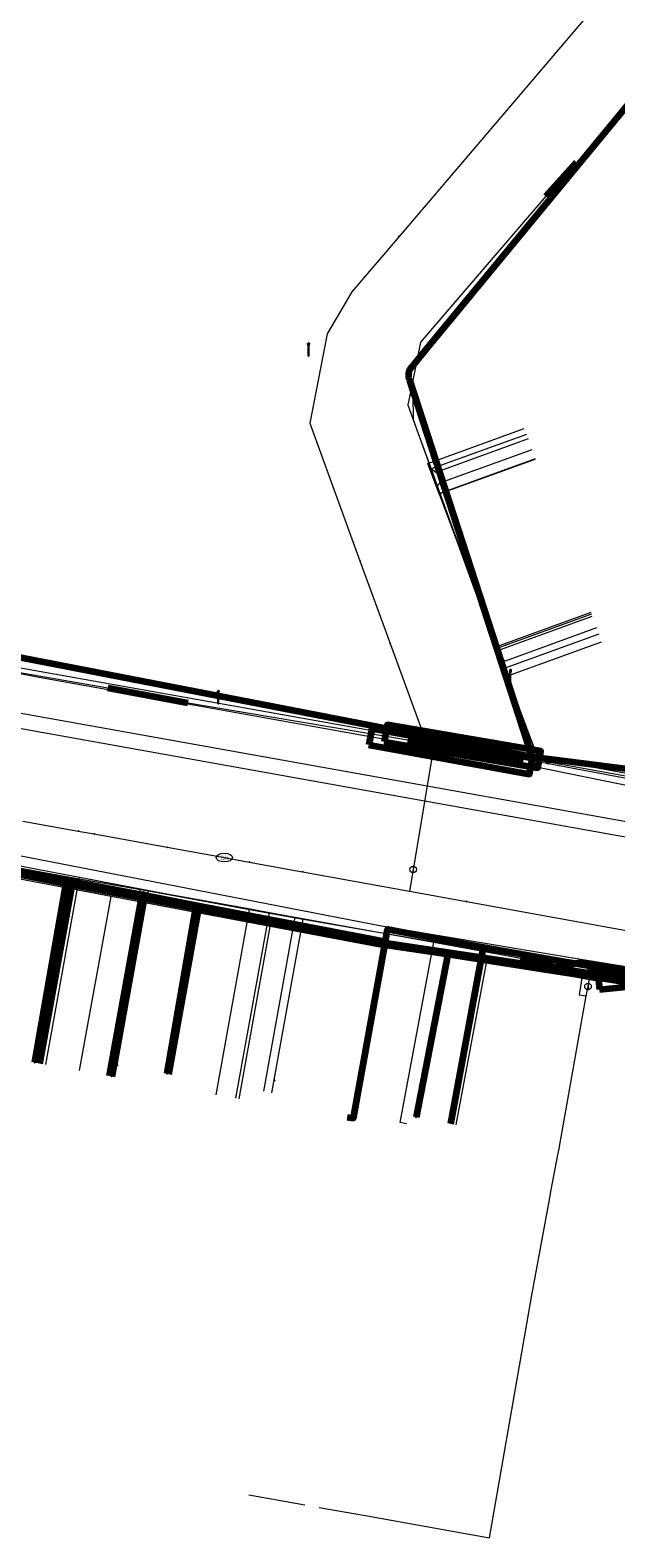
# Model space of a CAD drawing. Extents: x 152558 to 154479, y 462974 to 463683.
# Tile 204 of 256: x 153444 to 153480, y 463240 to 463332. Entities that reach past the tile are written whole.
import ezdxf
from ezdxf.enums import TextEntityAlignment as Align
from ezdxf.lldxf.tags import DXFTag

# ---------------------------------------------------------------- set-up
doc = ezdxf.new("R2010")
doc.units = 0
doc.header["$LTSCALE"] = 0.2
doc.layers.get('0').update_dxf_attribs({"linetype": 'CONTINUOUS'})
for name, color, linetype, lineweight in [('B-RO-KL-DATA_COAXIAAL_7_ZIGGO BV-G', 90, 'KL-DATA-N', 18), ('B-RO-KL-DATA_HULPSTUK_KPN BV-S', 90, 'CONTINUOUS', 25), ('B-RO-KL-DATA_HULPSTUK_REGGEFIBER OPERATOR BV-S', 90, 'CONTINUOUS', 25), ('B-RO-KL-DATA_HULPSTUK_ZIGGO BV-S', 90, 'CONTINUOUS', 25), ('B-RO-KL-DATA_KABELBED_KPN BV-G', 90, 'CONTINUOUS', 100), ('B-RO-KL-DATA_KABELBED_ZIGGO BV-G', 90, 'CONTINUOUS', 100), ('B-RO-KL-DATA_MANTELBUIS_PVC_1_KPN BV-G', 90, 'CONTINUOUS', 100), ('B-RO-KL-DATA_REGGEFIBER OPERATOR BV-G', 90, 'KL-DATA-N', 18), ('B-RO-KL-ET_LS_400 V_STEDIN NETBEHEER BV-G', 190, 'KL-LS-N', 18), ('B-RO-KL-ET_LS_GEMEENTE AMERSFOORT-S', 190, 'CONTINUOUS', 25), ('B-RO-KL-ET_LS_HULPSTUK_STEDIN NETBEHEER BV-S', 190, 'CONTINUOUS', 25), ('B-RO-KL-ET_LS_MANTELBUIS_PVC_125_STEDIN NETBEHEER BV-G', 190, 'CONTINUOUS', 100), ('B-RO-KL-ET_MS_10 KV_STEDIN NETBEHEER BV-G', 130, 'KL-MS-N', 18), ('B-RO-KL-ET_MS_MANTELBUIS_PVC_125_STEDIN NETBEHEER BV-G', 130, 'CONTINUOUS', 100), ('B-RO-KL-GAS_HD_STAAL_114_8 BAR_STEDIN NETBEHEER BV-G', 30, 'KL-GAS-HD-N', 18), ('B-RO-KL-GAS_LD_ASBESTCEMENT_124_0.1 BAR_STEDIN NETBEHEER BV-G', 50, 'KL-GAS-LD-N', 18), ('B-RO-KL-GAS_LD_HULPSTUK_STEDIN NETBEHEER BV-S', 50, 'CONTINUOUS', 25), ('B-RO-KL-GAS_LD_KOPER_22_0.1 BAR_STEDIN NETBEHEER BV-G', 50, 'KL-GAS-LD-N', 18), ('B-RO-KL-GAS_LD_KOPER_42_0.1 BAR_STEDIN NETBEHEER BV-G', 50, 'KL-GAS-LD-N', 18), ('B-RO-KL-GAS_LD_MANTELBUIS_ASBESTCEMENT_124_STEDIN NETBEHEER BV-G', 50, 'CONTINUOUS', 100), ('B-RO-KL-GAS_LD_MANTELBUIS_ASBESTCEMENT_180_STEDIN NETBEHEER BV-G', 50, 'CONTINUOUS', 100), ('B-RO-KL-GAS_LD_PE_32_0.1 BAR_STEDIN NETBEHEER BV-G', 50, 'KL-GAS-LD-N', 18), ('B-RO-KL-GAS_LD_PE_40_0.1 BAR_STEDIN NETBEHEER BV-G', 50, 'KL-GAS-LD-N', 18), ('B-RO-KL-GAS_LD_PVC_110_0.1 BAR_STEDIN NETBEHEER BV-G', 50, 'KL-GAS-LD-N', 18), ('B-RO-KL-GAS_LD_PVC_63_0.1 BAR_STEDIN NETBEHEER BV-G', 50, 'KL-GAS-LD-N', 18), ('B-RO-KL-WATER_100_VITENS-G', 170, 'KL-WATER-N', 18), ('B-RO-KL-WATER_HULPSTUK_VITENS-S', 170, 'CONTINUOUS', 25), ('B-RO-KL-WATER_VITENS-S', 170, 'CONTINUOUS', 25)]:
    doc.layers.add(name, color=color, linetype=linetype, lineweight=lineweight)
doc.styles.add('NLCS-ISO', font='NLCS-ISO.ttf')
tags = doc.linetypes.add('KL-DATA-N', pattern='A,4,-1,[101,NLCS.SHX,S=0.5,R=0,X=0,Y=0],-1,4,-1,["D",Standard,S=1,R=0,X=-0.25,Y=-0.5],-1.5', length=12.5).pattern_tags.tags
tags[18] = DXFTag(74, 10)
tags = doc.linetypes.add('KL-GAS-HD-N', pattern='A,4,-1,[69,NLCS.SHX,S=0.5,R=0,X=0,Y=0],-1,4,-1,["H",Standard,S=1,R=0,X=0,Y=-0.5],-2', length=13).pattern_tags.tags
tags[18] = DXFTag(74, 10)
tags = doc.linetypes.add('KL-GAS-LD-N', pattern='A,4,-1,[69,NLCS.SHX,S=0.5,R=0,X=0,Y=0],-1,4,-1,["L",Standard,S=1,R=0,X=0.25,Y=-0.5],-2', length=13).pattern_tags.tags
tags[18] = DXFTag(74, 10)
tags = doc.linetypes.add('KL-LS-N', pattern='A,4,-1,[103,NLCS.SHX,S=0.75,R=0,X=0,Y=0],-1,4,-1,["L",Standard,S=1,R=0,X=0,Y=-0.5],-2', length=13).pattern_tags.tags
tags[18] = DXFTag(74, 10)
tags = doc.linetypes.add('KL-MS-N', pattern='A,4,-1,[103,NLCS.SHX,S=0.75,R=0,X=0,Y=0],-1,4,-1,["M",Standard,S=1,R=0,X=0,Y=-0.5],-2', length=13).pattern_tags.tags
tags[18] = DXFTag(74, 10)
doc.linetypes.add('KL-WATER-N', pattern='A,7,-0.5,[168,NLCS.SHX,S=0.75,R=0,X=0.75,Y=0],-2', length=9.5)

# ---------------------------------------------------------------- blocks, each defined once
blk = doc.blocks.new('SKL-WTB_HULP_AFSLUITER-SO')
at = {"color": 0, "linetype": 'ByBlock', "lineweight": 18}
blk.add_lwpolyline([(0, 0.8), (0, -0.8)], dxfattribs=at)
blk.add_circle((0, 0), 1, dxfattribs=at)
at = {"color": 0, "linetype": 'ByBlock', "lineweight": 18, "style": 'NLCS-ISO', "flags": 1}
for tag, p in [('TYPE', (1.5, 0)), ('OMSCHRIJVING', (1.5, -3)), ('LABEL', (1.5, -1.5))]:
    blk.add_attdef(tag, p, '', height=1, dxfattribs=at)
blk = doc.blocks.new('SKL-WTB_HULP_T STUK-SO')
at = {"color": 0, "linetype": 'ByBlock', "lineweight": 18}
blk.add_circle((0, 0), 1, dxfattribs=at)
at = {"color": 0, "linetype": 'ByBlock', "lineweight": -2, "style": 'NLCS-ISO'}
blk.add_text('T', height=1, dxfattribs=at).set_placement((0, 0), align=Align.MIDDLE_CENTER)
at = {"color": 0, "linetype": 'ByBlock', "lineweight": 18, "style": 'NLCS-ISO', "flags": 1}
for tag, p in [('TYPE', (1.5, 0)), ('OMSCHRIJVING', (1.5, -3)), ('LABEL', (1.5, -1.5))]:
    blk.add_attdef(tag, p, '', height=1, dxfattribs=at)
blk = doc.blocks.new('SKL-WTB_HULP_MOF-SO')
at = {"linetype": 'ByBlock', "lineweight": 18}
h = blk.add_hatch(color=0, dxfattribs=at)
h.dxf.hatch_style = 1
h.paths.add_polyline_path([(-0.5625, 0, 1), (0.5625, 0, 1)])
at = {"color": 0, "linetype": 'ByBlock', "lineweight": 18}
blk.add_circle((0, 0), 0.5625, dxfattribs=at)
at = {"color": 0, "linetype": 'ByBlock', "lineweight": 18, "style": 'NLCS-ISO', "flags": 1}
for tag, p in [('TYPE', (1.5, 0)), ('OMSCHRIJVING', (1.5, -3)), ('LABEL', (1.5, -1.5))]:
    blk.add_attdef(tag, p, '', height=1, dxfattribs=at)
blk = doc.blocks.new('SKL-WTB_HULP_OVERLENGTE-SO')
at = {"color": 0, "linetype": 'ByBlock', "lineweight": 18}
for centre, radius in [((0, 0), 1), ((-0.42, 0), 0.417), ((0.42, 0), 0.417)]:
    blk.add_circle(centre, radius, dxfattribs=at)
at = {"color": 0, "linetype": 'ByBlock', "lineweight": 18, "style": 'NLCS-ISO', "flags": 1}
for tag, p in [('TYPE', (1.5, 0)), ('OMSCHRIJVING', (1.5, -3)), ('LABEL', (1.5, -1.5))]:
    blk.add_attdef(tag, p, '', height=1, dxfattribs=at)
blk = doc.blocks.new('SKL-WTB_HULP_OVERIG-SO')
at = {"color": 0, "linetype": 'ByBlock', "lineweight": 18}
for points in [[(-0.14, 0.14), (0.14, -0.14)], [(0.14, 0.14), (-0.14, -0.14)]]:
    blk.add_lwpolyline(points, dxfattribs=at)
at = {"color": 0, "linetype": 'ByBlock', "lineweight": 18, "style": 'NLCS-ISO', "flags": 1}
for tag, p in [('TYPE', (1.5, 0)), ('OMSCHRIJVING', (1.5, -3)), ('LABEL', (1.5, -1.5))]:
    blk.add_attdef(tag, p, '', height=1, dxfattribs=at)
blk = doc.blocks.new('SKL-WATER_BRANDKRAAN_BRANDPUT-SO')
at = {"color": 0, "linetype": 'ByBlock', "lineweight": 18}
blk.add_ellipse((0, 0), major_axis=(2.5, 0), ratio=0.54, dxfattribs=at)
at = {"color": 0, "linetype": 'ByBlock', "lineweight": 18, "style": 'NLCS-ISO'}
blk.add_text('bk', height=1.5, dxfattribs=at).set_placement((0.16, 0), align=Align.MIDDLE_CENTER)
blk = doc.blocks.new('SKL-ET_LS_MAST-SO')
for p, q in [((-0.05, 2.07), (0.05, 2.07)), ((-0.05, -2), (0.05, -2))]:
    blk.add_line(p, q)
for points in [[(-0.18, 1.76), (-0.22, 1.76), (-0.22, 1.84), (-0.18, 1.84), (-0.18, 1.79)], [(-0.18, 1.49), (-0.22, 1.49), (-0.22, 1.57), (-0.18, 1.57), (-0.18, 1.52)], [(-0.18, 1.79), (-0.05, 1.79)], [(-0.18, 1.76), (-0.05, 1.76)], [(-0.18, 1.52), (-0.05, 1.52)], [(-0.18, 1.49), (-0.05, 1.49)], [(-0.05, -2), (-0.05, 2.07)], [(0.05, -2), (0.05, 2.07)], [(0.18, 1.92), (0.05, 1.92)], [(0.18, 1.89), (0.05, 1.89)], [(0.18, 1.66), (0.05, 1.66)], [(0.18, 1.63), (0.05, 1.63)], [(0.18, 1.39), (0.05, 1.39)], [(0.18, 1.36), (0.05, 1.36)], [(0.18, 1.89), (0.22, 1.89), (0.22, 1.97), (0.18, 1.97), (0.18, 1.92)], [(0.18, 1.63), (0.22, 1.63), (0.22, 1.71), (0.18, 1.71), (0.18, 1.66)], [(0.18, 1.36), (0.22, 1.36), (0.22, 1.44), (0.18, 1.44), (0.18, 1.39)]]:
    blk.add_lwpolyline(points)

msp = doc.modelspace()

# ---------------------------------------------------------------- linework, layer by layer
at = {"layer": 'B-RO-KL-DATA_COAXIAAL_7_ZIGGO BV-G', "flags": 128}
for points in [[(153505.882, 463265.23), (153506.519, 463268.642), (153506.852, 463270.426), (153504.534, 463270.796), (153504.238, 463270.843), (153500, 463271.519), (153498.109, 463271.821), (153492.275, 463272.751), (153480.081, 463274.696), (153477.28, 463275.143), (153477.042, 463275.181), (153475.842, 463275.372), (153473.567, 463275.795), (153472.106, 463276.067), (153470.549, 463276.357), (153466.231, 463277.161), (153466.095, 463276.409), (153454.688, 463278.602), (153451.252, 463279.262), (153446.95, 463280.089), (153444.941, 463268.933)], [(153505.882, 463265.23), (153506.519, 463268.642), (153506.852, 463270.426), (153504.534, 463270.796), (153504.238, 463270.843), (153500, 463271.519), (153498.109, 463271.821), (153492.275, 463272.751), (153480.081, 463274.696), (153477.28, 463275.143), (153477.042, 463275.181), (153475.842, 463275.372), (153473.567, 463275.795), (153472.106, 463276.067), (153470.549, 463276.357), (153466.231, 463277.161), (153466.095, 463276.409), (153454.688, 463278.602), (153451.252, 463279.262), (153449.25, 463268.162)], [(153505.882, 463265.23), (153506.519, 463268.642), (153506.852, 463270.426), (153504.534, 463270.796), (153504.238, 463270.843), (153500, 463271.519), (153498.109, 463271.821), (153492.275, 463272.751), (153480.081, 463274.696), (153477.28, 463275.143), (153477.042, 463275.181), (153475.842, 463275.372), (153473.567, 463275.795), (153472.106, 463276.067), (153470.549, 463276.357), (153466.231, 463277.161), (153466.095, 463276.409), (153454.688, 463278.602), (153452.83, 463268.281)], [(153463.752, 463265.658), (153464.146, 463265.587), (153466.095, 463276.409), (153466.231, 463277.161), (153470.549, 463276.357), (153472.106, 463276.067), (153473.567, 463275.795), (153475.842, 463275.372), (153477.042, 463275.181), (153477.28, 463275.143), (153480.081, 463274.696), (153492.275, 463272.751), (153498.109, 463271.821), (153500, 463271.519), (153504.238, 463270.843), (153504.534, 463270.796), (153506.852, 463270.426), (153506.519, 463268.642), (153505.882, 463265.23)], [(153505.882, 463265.23), (153506.519, 463268.642), (153506.852, 463270.426), (153504.534, 463270.796), (153504.238, 463270.843), (153500, 463271.519), (153498.109, 463271.821), (153492.275, 463272.751), (153480.081, 463274.696), (153477.28, 463275.143), (153477.042, 463275.181), (153475.842, 463275.372), (153473.567, 463275.795), (153472.106, 463276.067), (153470.092, 463265.249)]]:
    msp.add_lwpolyline(points, dxfattribs=at)
at = {"layer": 'B-RO-KL-DATA_KABELBED_KPN BV-G', "flags": 128}
for points in [[(153486.276, 463333.834), (153482.379, 463329.422), (153468.756, 463312.895), (153467.596, 463311.457), (153467.567, 463311.401), (153467.543, 463311.343), (153467.524, 463311.282), (153467.51, 463311.221), (153467.501, 463311.158), (153467.498, 463311.095), (153467.5, 463311.032), (153467.507, 463310.969), (153467.52, 463310.907), (153467.538, 463310.847), (153467.561, 463310.788), (153475.07, 463287.734), (153475.072, 463287.729), (153475.159, 463287.717)], [(153346.095, 463311.119), (153346.096, 463311.119), (153347.638, 463310.849), (153365.494, 463307.658), (153377.751, 463305.468), (153377.754, 463305.467), (153378.097, 463305.406), (153384.426, 463304.275), (153402.325, 463300.582), (153418.41, 463298.254), (153427.7, 463296.909), (153428.614, 463296.732), (153475.07, 463287.734), (153475.159, 463287.717)], [(153353.244, 463297.276), (153361.832, 463295.595), (153370.176, 463293.961), (153381.61, 463291.88), (153389.907, 463290.37), (153389.91, 463290.369), (153399.458, 463288.632), (153401.64, 463288.235), (153402.874, 463288.01), (153422.416, 463284.453), (153436.933, 463281.811), (153442.739, 463280.695), (153446.524, 463279.967), (153447.819, 463279.718), (153451.257, 463279.057), (153454.462, 463278.441), (153454.895, 463278.358), (153465.669, 463276.286), (153469.909, 463275.629), (153475.745, 463274.724)], [(153370.213, 463294.157), (153388.166, 463290.772), (153402.874, 463288.01), (153410.682, 463286.544), (153412.663, 463286.171), (153413.64, 463285.988), (153415.48, 463285.647), (153415.481, 463285.647), (153422.399, 463284.365), (153425.381, 463283.812), (153430.055, 463282.987), (153433.01, 463282.466), (153437.913, 463281.601), (153439.048, 463281.388), (153440.491, 463281.117), (153442.739, 463280.695), (153465.687, 463276.385), (153475.755, 463274.879), (153476.21, 463274.804), (153481.679, 463273.899), (153490.665, 463272.412), (153498.379, 463271.136), (153500.726, 463270.748), (153500.738, 463270.746)], [(153475.159, 463287.717), (153482.211, 463286.81), (153496.853, 463284.121), (153500, 463283.532), (153502.721, 463283.023), (153503.162, 463282.94)], [(153447.819, 463279.718), (153446.524, 463279.967), (153444.612, 463268.997)], [(153451.257, 463279.057), (153449.337, 463268.146)], [(153454.895, 463278.358), (153454.462, 463278.441), (153452.719, 463268.306)], [(153469.909, 463275.629), (153467.971, 463265.649)], [(153475.745, 463274.724), (153476.21, 463274.804), (153478.143, 463275.135), (153500, 463271.6), (153500.866, 463271.46), (153505.254, 463270.751), (153505.655, 463270.091), (153505.761, 463269.915), (153507.375, 463267.257), (153515.243, 463265.788), (153519.579, 463267.561), (153519.699, 463267.61)], [(153478.143, 463275.135), (153485.051, 463274.007)], [(153475.745, 463274.724), (153490.665, 463272.412), (153498.394, 463271.215)]]:
    msp.add_lwpolyline(points, dxfattribs=at)
at = {"layer": 'B-RO-KL-DATA_KABELBED_ZIGGO BV-G', "flags": 128}
for points in [[(153440.112, 463281.404), (153446.95, 463280.089)], [(153444.941, 463268.933), (153446.95, 463280.089)], [(153446.95, 463280.089), (153451.252, 463279.262)], [(153451.252, 463279.262), (153449.25, 463268.162)], [(153451.256, 463279.289), (153451.252, 463279.262)], [(153451.252, 463279.262), (153454.688, 463278.602)], [(153452.83, 463268.281), (153454.688, 463278.602)], [(153454.688, 463278.602), (153466.095, 463276.409)], [(153466.095, 463276.409), (153466.231, 463277.161), (153470.549, 463276.357)], [(153463.752, 463265.658), (153464.146, 463265.587), (153466.095, 463276.409)], [(153470.092, 463265.249), (153472.106, 463276.067)], [(153470.549, 463276.357), (153472.106, 463276.067)], [(153472.106, 463276.067), (153473.567, 463275.795)], [(153473.567, 463275.795), (153477.042, 463275.181)], [(153477.042, 463275.181), (153480.081, 463274.696)], [(153480.081, 463274.696), (153492.275, 463272.751)]]:
    msp.add_lwpolyline(points, dxfattribs=at)
at = {"layer": 'B-RO-KL-DATA_MANTELBUIS_PVC_1_KPN BV-G', "flags": 128}
msp.add_lwpolyline([(153478.143, 463275.135), (153485.051, 463274.007)], dxfattribs=at)
at = {"layer": 'B-RO-KL-DATA_REGGEFIBER OPERATOR BV-G', "flags": 128}
for points in [[(153469.385, 463303.814), (153468.683, 463305.679), (153474.595, 463307.822)], [(153469.385, 463303.814), (153475.274, 463305.949)], [(153469.385, 463303.814), (153472.972, 463294.237)], [(153472.972, 463294.237), (153478.76, 463296.335)], [(153473.537, 463292.654), (153479.332, 463294.755)], [(153472.972, 463294.237), (153473.537, 463292.654)], [(153473.537, 463292.654), (153475.408, 463287.72), (153502.279, 463282.781)], [(153440.203, 463281.555), (153446.766, 463280.352)], [(153444.717, 463268.978), (153446.766, 463280.352)], [(153446.766, 463280.352), (153451.59, 463279.509)], [(153449.672, 463268.855), (153451.59, 463279.509)], [(153451.59, 463279.509), (153457.77, 463278.359)], [(153455.728, 463267.024), (153457.77, 463278.359)], [(153457.77, 463278.359), (153461.052, 463277.774)], [(153459.137, 463267.147), (153461.052, 463277.774)], [(153461.052, 463277.774), (153472.044, 463275.88)], [(153470.068, 463265.258), (153472.044, 463275.88)], [(153472.044, 463275.88), (153497.439, 463271.505)], [(153449.672, 463268.855), (153449.7, 463268.8)]]:
    msp.add_lwpolyline(points, dxfattribs=at)
at = {"layer": 'B-RO-KL-ET_LS_400 V_STEDIN NETBEHEER BV-G', "flags": 128}
for points in [[(153476.053, 463287.382), (153429.514, 463295.682), (153423.529, 463296.749), (153420.53, 463297.284), (153412.841, 463298.467), (153410.626, 463298.808), (153409.129, 463299.038), (153405.513, 463299.595), (153404.341, 463300.42), (153402.373, 463300.778), (153389.978, 463303.196), (153387.522, 463303.687), (153383.661, 463304.468), (153380.624, 463304.99), (153378.171, 463305.411), (153370.577, 463306.715), (153367.102, 463307.312), (153365.331, 463307.617), (153363.611, 463307.912), (153356.645, 463309.108), (153354.883, 463309.411), (153352.477, 463309.824), (153346.366, 463310.873), (153346.081, 463310.955), (153345.816, 463311.088), (153345.58, 463311.269), (153345.384, 463311.492), (153345.294, 463311.644), (153345.256, 463311.708), (153345.133, 463312.027), (153345.087, 463312.32), (153345.099, 463312.616)], [(153514.351, 463278.158), (153496.257, 463280.977), (153403.611, 463297.551), (153377.908, 463302.549), (153344.38, 463308.709), (153344.893, 463311.503)], [(153467.778, 463309.902), (153467.789, 463308.362), (153468.886, 463305.349), (153469.263, 463304.316), (153470.183, 463301.789), (153472.065, 463296.678), (153472.893, 463294.451), (153473.102, 463293.889), (153475.353, 463287.834), (153475.599, 463287.602), (153475.741, 463287.51), (153476.053, 463287.382)], [(153474.827, 463307.184), (153469.177, 463305.136), (153468.886, 463305.349)], [(153475.065, 463306.526), (153469.416, 463304.478), (153469.263, 463304.316)], [(153499.1, 463271.548), (153498.263, 463271.704), (153493.562, 463273.801), (153492.077, 463275.146), (153488.731, 463275.751), (153485.887, 463274.638), (153479.16, 463273.96), (153475.696, 463274.586), (153472.274, 463275.098), (153465.631, 463276.09), (153459.038, 463277.334), (153449.293, 463279.174), (153437.667, 463281.369), (153430.429, 463282.701), (153419.434, 463284.721), (153414, 463285.72), (153404.17, 463287.438), (153402.221, 463287.778), (153400.94, 463288.001), (153399.148, 463288.314), (153394.127, 463289.19), (153392.17, 463289.531), (153390.281, 463289.861), (153381.998, 463291.517), (153376.023, 463292.712), (153366.295, 463294.745), (153364.278, 463295.166), (153362.283, 463295.583), (153352.345, 463297.442), (153352.085, 463297.491), (153350.618, 463297.765), (153345.668, 463298.691)], [(153478.682, 463296.55), (153472.893, 463294.451)], [(153479.023, 463295.61), (153473.429, 463293.582), (153473.102, 463293.889)], [(153503.641, 463282.313), (153502.854, 463282.459), (153501.871, 463282.641), (153499.781, 463283.029), (153481.815, 463286.354), (153476.053, 463287.382)], [(153447.368, 463268.501), (153449.293, 463279.174)], [(153457.136, 463266.77), (153459.038, 463277.334)], [(153470.429, 463265.191), (153472.274, 463275.098)]]:
    msp.add_lwpolyline(points, dxfattribs=at)
at = {"layer": 'B-RO-KL-ET_LS_MANTELBUIS_PVC_125_STEDIN NETBEHEER BV-G', "flags": 128}
for points in [[(153465.087, 463288.453), (153474.927, 463286.664), (153475.105, 463287.648), (153465.265, 463289.437), (153465.087, 463288.453)], [(153466.023, 463288.637), (153475.432, 463287.037), (153475.608, 463288.073), (153466.199, 463289.673), (153466.023, 463288.637)], [(153479.21, 463273.463), (153485.938, 463274.141), (153485.838, 463275.135), (153479.11, 463274.457), (153479.21, 463273.463)]]:
    msp.add_lwpolyline(points, dxfattribs=at)
at = {"layer": 'B-RO-KL-ET_MS_10 KV_STEDIN NETBEHEER BV-G', "flags": 128}
for points in [[(153635.874, 463260.785), (153634.069, 463260.963), (153631.39, 463259.115), (153557.914, 463271.958), (153537.219, 463275.654), (153532.667, 463276.38), (153496.671, 463283.138), (153482.656, 463285.588), (153474.037, 463287.357), (153444.891, 463292.58), (153416.554, 463298.008), (153402.355, 463300.679), (153389.267, 463303.64), (153383.678, 463304.567), (153375.238, 463306.258), (153349.211, 463310.785), (153332.803, 463312.848), (153332.66, 463312.893), (153332.544, 463312.987), (153332.47, 463313.117), (153332.449, 463313.265), (153332.484, 463313.41), (153332.52, 463313.474), (153332.766, 463313.612), (153333.786, 463314.455), (153334.639, 463315.466), (153335.299, 463316.613), (153335.741, 463317.853), (153338.985, 463339.678), (153343.107, 463365.714), (153347.476, 463393.052), (153348.86, 463403.066), (153353.013, 463429.971), (153362.849, 463428.502), (153366.92, 463427.944), (153366.592, 463425.748), (153365.306, 463425.94)], [(153362.569, 463426.623), (153360.852, 463426.879), (153359.918, 463418.422), (153359.95, 463418.278), (153360.051, 463418.171), (153360.093, 463418.149), (153360.375, 463418.108), (153360.442, 463418.079), (153360.549, 463417.988), (153360.619, 463417.865), (153360.635, 463417.797), (153360.631, 463417.659), (153355.496, 463385.014), (153354.83, 463380.416), (153354.338, 463377.644), (153352.115, 463363.843), (153350.453, 463352.782), (153349.919, 463349.961), (153348.231, 463338.924), (153346.651, 463330.272), (153345.963, 463325.047), (153345.581, 463322.303), (153343.806, 463311.525), (153343.795, 463310.728), (153343.943, 463309.945), (153344.244, 463309.208), (153344.686, 463308.545), (153345.25, 463307.982), (153348.615, 463307.387), (153408.246, 463295.83), (153513.568, 463276.94), (153632.959, 463256.43), (153633.748, 463260.681), (153634.082, 463260.911), (153635.422, 463260.78)]]:
    msp.add_lwpolyline(points, dxfattribs=at)
at = {"layer": 'B-RO-KL-ET_MS_MANTELBUIS_PVC_125_STEDIN NETBEHEER BV-G', "flags": 128}
for points in [[(153465.087, 463288.453), (153474.927, 463286.664), (153475.105, 463287.648), (153465.265, 463289.437), (153465.087, 463288.453)], [(153466.023, 463288.637), (153475.432, 463287.037), (153475.608, 463288.073), (153466.199, 463289.673), (153466.023, 463288.637)]]:
    msp.add_lwpolyline(points, dxfattribs=at)
at = {"layer": 'B-RO-KL-GAS_HD_STAAL_114_8 BAR_STEDIN NETBEHEER BV-G', "flags": 128}
msp.add_lwpolyline([(153347.874, 463299.176), (153348.442, 463299.05), (153349.419, 463298.833), (153350.293, 463298.639), (153358.119, 463296.902), (153370.377, 463294.89), (153388.367, 463291.854), (153404.844, 463288.784), (153437.146, 463282.942), (153465.862, 463277.37), (153500, 463271.65), (153586.642, 463255.984), (153651.365, 463244.618), (153652.339, 463250), (153657.914, 463278.29), (153659.867, 463287.148), (153667.194, 463325.79), (153668.067, 463331.705), (153666.354, 463338.703), (153667.888, 463346.808), (153670.326, 463362.567), (153673.383, 463379.168), (153677.138, 463400.068), (153680.22, 463403.93), (153680.672, 463404.367), (153680.699, 463404.393), (153681.391, 463405.062)], dxfattribs=at)
at = {"layer": 'B-RO-KL-GAS_LD_ASBESTCEMENT_124_0.1 BAR_STEDIN NETBEHEER BV-G', "flags": 128}
for points in [[(153478.5, 463273.657), (153478.678, 463274.656)], [(153462.04, 463241.754), (153464.746, 463241.271), (153472.476, 463239.891), (153475.054, 463254.75), (153476.122, 463260.488), (153476.254, 463261.196), (153476.654, 463263.343), (153476.69, 463263.538), (153476.726, 463263.729), (153476.853, 463264.43), (153478.396, 463273.073), (153478.5, 463273.657)]]:
    msp.add_lwpolyline(points, dxfattribs=at)
at = {"layer": 'B-RO-KL-GAS_LD_KOPER_22_0.1 BAR_STEDIN NETBEHEER BV-G', "flags": 128}
for points in [[(153474.724, 463307.466), (153468.894, 463305.352)], [(153475.27, 463305.962), (153469.435, 463303.847)], [(153478.716, 463296.456), (153472.857, 463294.332)], [(153479.159, 463295.234), (153473.297, 463293.109)]]:
    msp.add_lwpolyline(points, dxfattribs=at)
at = {"layer": 'B-RO-KL-GAS_LD_KOPER_42_0.1 BAR_STEDIN NETBEHEER BV-G', "flags": 128}
msp.add_lwpolyline([(153457.739, 463242.521), (153461.154, 463241.912)], dxfattribs=at)
at = {"layer": 'B-RO-KL-GAS_LD_MANTELBUIS_ASBESTCEMENT_124_STEDIN NETBEHEER BV-G', "flags": 128}
msp.add_lwpolyline([(153475.919, 463322.05), (153477.789, 463324.133)], dxfattribs=at)
at = {"layer": 'B-RO-KL-GAS_LD_MANTELBUIS_ASBESTCEMENT_180_STEDIN NETBEHEER BV-G', "flags": 128}
for points in [[(153449.09, 463291.942), (153454.005, 463291.02)], [(153467.462, 463288.761), (153474.56, 463287.555)], [(153474.357, 463275.399), (153476.418, 463274.999)], [(153478.446, 463274.68), (153484.664, 463273.672)]]:
    msp.add_lwpolyline(points, dxfattribs=at)
at = {"layer": 'B-RO-KL-GAS_LD_PE_32_0.1 BAR_STEDIN NETBEHEER BV-G', "flags": 128}
for points in [[(153445.301, 463268.873), (153447.367, 463280.349)], [(153449.041, 463268.199), (153451.103, 463279.636)], [(153456.939, 463266.806), (153458.99, 463278.192)], [(153458.642, 463267.236), (153460.565, 463277.906)], [(153467.388, 463265.248), (153466.995, 463265.322), (153469.051, 463276.365)]]:
    msp.add_lwpolyline(points, dxfattribs=at)
at = {"layer": 'B-RO-KL-GAS_LD_PE_40_0.1 BAR_STEDIN NETBEHEER BV-G', "flags": 128}
msp.add_lwpolyline([(153477.246, 463274.864), (153478.211, 463274.684), (153477.968, 463273.149), (153478.396, 463273.073)], dxfattribs=at)
at = {"layer": 'B-RO-KL-GAS_LD_PVC_110_0.1 BAR_STEDIN NETBEHEER BV-G', "flags": 128}
for points in [[(153398.04, 463301.301), (153401.13, 463300.767), (153403.091, 463300.373), (153408.576, 463299.343), (153410.756, 463298.937), (153412.713, 463298.573), (153416.733, 463297.872), (153421.401, 463296.988), (153428.688, 463295.609), (153436.518, 463294.122), (153448.747, 463292.006), (153453.656, 463291.085), (153466.497, 463288.93), (153473.8, 463287.684), (153475.335, 463287.443)], [(153343.439, 463299.237), (153350.15, 463298.139), (153351.513, 463297.916), (153355.246, 463297.305), (153356.153, 463297.156), (153358.6, 463296.756), (153364.032, 463295.775), (153366.594, 463295.312), (153366.604, 463295.31), (153372.686, 463294.211), (153379.591, 463292.922), (153381.888, 463292.493), (153382.949, 463292.293), (153385.882, 463291.742), (153392.935, 463290.47), (153393.7, 463290.333), (153398.596, 463289.429), (153401.015, 463288.976), (153402.293, 463288.737), (153404.673, 463288.292), (153411.219, 463287.085), (153412.774, 463286.799), (153417.845, 463285.891), (153419.496, 463285.6), (153421.27, 463285.287), (153424.661, 463284.682), (153429.228, 463283.81), (153430.195, 463283.625), (153432.16, 463283.25), (153434.64, 463282.777), (153438.992, 463281.947), (153441.454, 463281.477), (153446.814, 463280.454), (153447.367, 463280.349), (153451.103, 463279.636), (153452.492, 463279.371), (153457.59, 463278.446), (153458.99, 463278.192), (153460.565, 463277.906), (153463.289, 463277.411), (153469.051, 463276.365), (153473.515, 463275.554), (153476.208, 463275.04), (153477.246, 463274.864), (153484.427, 463273.71), (153490.544, 463272.667), (153497.148, 463271.504)], [(153475.335, 463287.443), (153497.838, 463283.214), (153502.44, 463282.349), (153503.128, 463282.22), (153505.312, 463281.809), (153511.301, 463280.686), (153513.167, 463280.338), (153514.967, 463280.03), (153516.222, 463279.816), (153517.588, 463279.583), (153523.058, 463278.649), (153525.859, 463278.171), (153527.141, 463277.952), (153527.783, 463277.842), (153534.704, 463276.66), (153539.4, 463275.813), (153540.226, 463275.672), (153544.722, 463274.937), (153547.454, 463274.49), (153548.674, 463274.291), (153550.791, 463273.945), (153552.88, 463273.589), (153565.569, 463271.395), (153566.492, 463271.252)]]:
    msp.add_lwpolyline(points, dxfattribs=at)
at = {"layer": 'B-RO-KL-GAS_LD_PVC_63_0.1 BAR_STEDIN NETBEHEER BV-G', "flags": 128}
msp.add_lwpolyline([(153475.335, 463287.443), (153474.101, 463290.875), (153473.297, 463293.109), (153472.857, 463294.332), (153472.03, 463296.632), (153469.775, 463302.902), (153469.435, 463303.847), (153468.894, 463305.352), (153467.511, 463309.196), (153467.473, 463309.275), (153467.502, 463309.359), (153468.267, 463313.102), (153476.053, 463322.199), (153484.198, 463331.221), (153489.775, 463337.597), (153490.146, 463338.024), (153490.465, 463338.392), (153490.535, 463338.473), (153491.154, 463339.187), (153492.64, 463341.012), (153493.712, 463342.329), (153494.471, 463343.199), (153494.656, 463343.412), (153497.498, 463346.677), (153497.547, 463346.733), (153498.444, 463347.879), (153498.765, 463348.289), (153499.341, 463349.025), (153499.976, 463349.836), (153503.484, 463354.214), (153503.778, 463354.639)], dxfattribs=at)
at = {"layer": 'B-RO-KL-WATER_100_VITENS-G', "flags": 128}
for points in [[(153491.582, 463350.394), (153491.415, 463349.493), (153488.278, 463345.499), (153486.523, 463343.263), (153485.087, 463341.435), (153485.048, 463341.385), (153482.277, 463337.856), (153482.169, 463337.719), (153479.642, 463334.5), (153466.928, 463319.588), (153464.028, 463316.187), (153462.532, 463313.615), (153461.46, 463308.145), (153464.536, 463299.719), (153466.382, 463294.663), (153468.872, 463287.842), (153468.936, 463287.666), (153467.79, 463280.82)], [(153443.897, 463283.784), (153447.281, 463283.171), (153448.258, 463282.994), (153452.74, 463282.181), (153456.234, 463281.548)], [(153456.234, 463281.548), (153457.756, 463281.272), (153461.023, 463280.68), (153467.568, 463279.494)], [(153467.79, 463280.82), (153467.568, 463279.494)], [(153467.568, 463279.494), (153471.056, 463278.862), (153488.484, 463275.703), (153489.445, 463275.529), (153496.871, 463274.183)]]:
    msp.add_lwpolyline(points, dxfattribs=at)

# ---------------------------------------------------------------- block references
at = {"layer": 'B-RO-KL-DATA_HULPSTUK_KPN BV-S', "xscale": 0.2, "yscale": 0.2, "zscale": 0.2}
for name, p in [('SKL-WTB_HULP_OVERIG-SO', (153475.159, 463287.717)), ('SKL-WTB_HULP_OVERIG-SO', (153475.159, 463287.717)), ('SKL-WTB_HULP_OVERIG-SO', (153475.159, 463287.717)), ('SKL-WTB_HULP_MOF-SO', (153447.819, 463279.718)), ('SKL-WTB_HULP_OVERIG-SO', (153447.82, 463279.718)), ('SKL-WTB_HULP_MOF-SO', (153451.257, 463279.057)), ('SKL-WTB_HULP_OVERIG-SO', (153451.257, 463279.057)), ('SKL-WTB_HULP_MOF-SO', (153454.895, 463278.358)), ('SKL-WTB_HULP_OVERIG-SO', (153454.895, 463278.358)), ('SKL-WTB_HULP_MOF-SO', (153469.909, 463275.629)), ('SKL-WTB_HULP_OVERIG-SO', (153469.909, 463275.629)), ('SKL-WTB_HULP_OVERIG-SO', (153475.745, 463274.724)), ('SKL-WTB_HULP_OVERIG-SO', (153475.745, 463274.724)), ('SKL-WTB_HULP_OVERIG-SO', (153475.745, 463274.724)), ('SKL-WTB_HULP_OVERIG-SO', (153477.386, 463274.609)), ('SKL-WTB_HULP_OVERIG-SO', (153477.386, 463274.609)), ('SKL-WTB_HULP_OVERIG-SO', (153444.612, 463268.997)), ('SKL-WTB_HULP_OVERIG-SO', (153449.337, 463268.146)), ('SKL-WTB_HULP_OVERIG-SO', (153452.719, 463268.306)), ('SKL-WTB_HULP_OVERIG-SO', (153467.971, 463265.649))]:
    msp.add_blockref(name, p, dxfattribs=at)
at = {"layer": 'B-RO-KL-DATA_HULPSTUK_REGGEFIBER OPERATOR BV-S', "xscale": 0.2, "yscale": 0.2, "zscale": 0.2}
msp.add_blockref('SKL-WTB_HULP_OVERIG-SO', (153459.32, 463267.91), dxfattribs=at)
at = {"layer": 'B-RO-KL-DATA_HULPSTUK_ZIGGO BV-S', "xscale": 0.2, "yscale": 0.2, "zscale": 0.2}
msp.add_blockref('SKL-WTB_HULP_OVERLENGTE-SO', (153451.252, 463279.262), dxfattribs=at)
at = {"layer": 'B-RO-KL-ET_LS_GEMEENTE AMERSFOORT-S', "xscale": 0.2, "yscale": 0.2, "zscale": 0.2}
for p in [(153461.39, 463312.653), (153473.747, 463292.646), (153455.855, 463291.357)]:
    msp.add_blockref('SKL-ET_LS_MAST-SO', p, dxfattribs=at)
at = {"layer": 'B-RO-KL-ET_LS_HULPSTUK_STEDIN NETBEHEER BV-S', "xscale": 0.2, "yscale": 0.2, "zscale": 0.2}
for p in [(153467.778, 463309.902), (153476.053, 463287.382)]:
    msp.add_blockref('SKL-WTB_HULP_MOF-SO', p, dxfattribs=at)
at = {"layer": 'B-RO-KL-GAS_LD_HULPSTUK_STEDIN NETBEHEER BV-S', "xscale": 0.2, "yscale": 0.2, "zscale": 0.2}
for name, p in [('SKL-WTB_HULP_T STUK-SO', (153475.335, 463287.443)), ('SKL-WTB_HULP_AFSLUITER-SO', (153478.5, 463273.657))]:
    msp.add_blockref(name, p, dxfattribs=at)
at = {"layer": 'B-RO-KL-WATER_HULPSTUK_VITENS-S', "xscale": 0.2, "yscale": 0.2, "zscale": 0.2}
for name, p in [('SKL-WTB_HULP_OVERIG-SO', (153466.928, 463319.588)), ('SKL-WTB_HULP_OVERIG-SO', (153464.536, 463299.719)), ('SKL-WTB_HULP_OVERIG-SO', (153466.382, 463294.663)), ('SKL-WTB_HULP_OVERIG-SO', (153468.872, 463287.842)), ('SKL-WTB_HULP_OVERIG-SO', (153447.281, 463283.171)), ('SKL-WTB_HULP_OVERIG-SO', (153448.258, 463282.994)), ('SKL-WTB_HULP_OVERIG-SO', (153452.74, 463282.181)), ('SKL-WTB_HULP_OVERIG-SO', (153457.756, 463281.272)), ('SKL-WTB_HULP_OVERIG-SO', (153461.023, 463280.68)), ('SKL-WTB_HULP_AFSLUITER-SO', (153467.79, 463280.82)), ('SKL-WTB_HULP_OVERIG-SO', (153471.056, 463278.862))]:
    msp.add_blockref(name, p, dxfattribs=at)
at = {"layer": 'B-RO-KL-WATER_VITENS-S', "xscale": 0.2, "yscale": 0.2, "zscale": 0.2}
msp.add_blockref('SKL-WATER_BRANDKRAAN_BRANDPUT-SO', (153456.234, 463281.548), dxfattribs=at)

doc.saveas('drawing.dxf')
